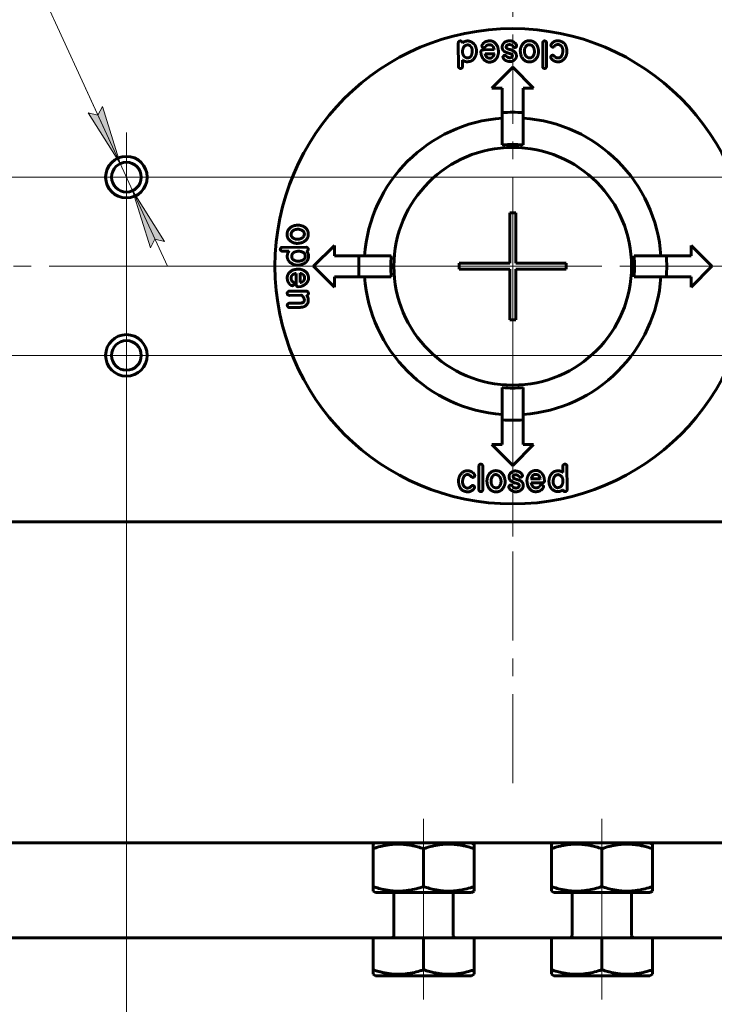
# Model space of a CAD drawing. Header units: millimetres. Extents: x 0 to 841, y 0 to 594.
# Tile 4 of 26: x 180 to 238, y 69 to 151. Entities that reach past the tile are written whole.
import ezdxf

# ---------------------------------------------------------------- set-up
doc = ezdxf.new("R2010")
doc.units = ezdxf.units.MM
for name, pattern in [('K5LT_AXLED', [12, 7.5, -1.5, 1.5, -1.5]), ('K5LT_BASIC', [0]), ('K5LT_THIN', [0])]:
    doc.linetypes.add(name, pattern=pattern)
doc.layers.add('Системный слой', color=7, linetype='Continuous')
doc.layers.add('Системный слой (1)', color=7, linetype='Continuous', true_color=0x6c6c6c)
doc.styles.add('KDIMTEXTSTYLE', font='txt', dxfattribs={"width": 0.96, "oblique": 15, "height": 5})
doc.styles.add('KTEXTSTYLE', font='txt', dxfattribs={"width": 0.96, "height": 5})
doc.dimstyles.new('KDIMSTYLE (0.50)', dxfattribs={"dimtxt": 5, "dimasz": 1, "dimexe": 2, "dimexo": 0, "dimgap": 1, "dimtad": 1, "dimlfac": 2, "dimtxsty": 'KDIMTEXTSTYLE', "dimsah": 1, "dimcen": 0, "dimdle": 1, "dimadec": 0, "dimazin": 0, "dimtfac": 0.667, "dimtmove": 0, "dimatfit": 3, "dimfxl": 1, "dimtvp": 1, "dimtolj": 1, "dimtzin": 0, "dimarcsym": 0})

# ---------------------------------------------------------------- blocks, each defined once
blk = doc.blocks.new('U41')
at = {"layer": 'Системный слой (1)', "color": 150, "linetype": 'K5LT_BASIC', "lineweight": 60, "true_color": 0x0080ff}
for p, q in [((224.902, 70.946), (228.94, 70.946)), ((228.94, 70.946), (232.977, 70.946))]:
    blk.add_line(p, q, dxfattribs=at)
blk = doc.blocks.new('U42')
at = {"layer": 'Системный слой (1)', "color": 150, "linetype": 'K5LT_BASIC', "lineweight": 60, "true_color": 0x0080ff}
for p, q in [((209.902, 77.946), (213.94, 77.946)), ((213.94, 77.946), (217.977, 77.946))]:
    blk.add_line(p, q, dxfattribs=at)
blk = doc.blocks.new('U43')
at = {"layer": 'Системный слой (1)', "color": 150, "linetype": 'K5LT_BASIC', "lineweight": 60, "true_color": 0x0080ff}
for p, q in [((224.902, 77.946), (228.94, 77.946)), ((228.94, 77.946), (232.977, 77.946))]:
    blk.add_line(p, q, dxfattribs=at)
blk = doc.blocks.new('U44')
at = {"layer": 'Системный слой (1)', "color": 150, "linetype": 'K5LT_BASIC', "lineweight": 60, "true_color": 0x0080ff}
for p, q in [((209.902, 70.946), (213.94, 70.946)), ((213.94, 70.946), (217.977, 70.946))]:
    blk.add_line(p, q, dxfattribs=at)
blk = doc.blocks.new('U47')
at = {"layer": 'Системный слой (1)', "color": 150, "linetype": 'K5LT_BASIC', "lineweight": 60, "true_color": 0x0080ff}
for p, q in [((209.69, 74.146), (105.99, 74.146)), ((224.69, 74.146), (218.19, 74.146)), ((336.89, 74.146), (233.19, 74.146))]:
    blk.add_line(p, q, dxfattribs=at)
blk = doc.blocks.new('U56')
at = {"layer": 'Системный слой (1)', "color": 30, "linetype": 'K5LT_AXLED', "lineweight": 18, "true_color": 0xff8000}
for q in [(188.94, 140.146), (185.19, 123.146), (192.69, 123.146), (188.94, 119.396)]:
    blk.add_line((188.94, 123.146), q, dxfattribs=at)
blk = doc.blocks.new('U57')
at = {"layer": 'Системный слой (1)', "color": 30, "linetype": 'K5LT_AXLED', "lineweight": 18, "true_color": 0xff8000}
for q in [(188.94, 141.896), (185.19, 138.146), (230.94, 138.146), (188.94, 134.396)]:
    blk.add_line((188.94, 138.146), q, dxfattribs=at)
blk = doc.blocks.new('U58')
at = {"layer": 'Системный слой (1)', "color": 30, "linetype": 'K5LT_AXLED', "lineweight": 18, "true_color": 0xff8000}
for q in [(221.44, 167.646), (182.69, 130.646), (260.19, 130.646), (221.44, 87.146)]:
    blk.add_line((221.44, 130.646), q, dxfattribs=at)
blk = doc.blocks.new('U59')
at = {"layer": 'Системный слой (1)', "color": 30, "linetype": 'K5LT_AXLED', "lineweight": 18, "true_color": 0xff8000}
for q in [(253.94, 126.896), (211.94, 123.146), (257.69, 123.146), (253.94, 119.396)]:
    blk.add_line((253.94, 123.146), q, dxfattribs=at)
blk = doc.blocks.new('D7')
at = {"layer": 'Системный слой (1)'}
for points in [[(188.418, 139.281), (186.927, 144.099), (186.538, 143.37), (185.731, 143.549)], [(192.148, 132.742), (189.462, 137.01), (190.952, 132.192), (191.341, 132.921)]]:
    blk.add_hatch(color=7, dxfattribs=at).paths.add_polyline_path(points)
at = {"layer": 'Системный слой (1)', "color": 7, "linetype": 'K5LT_THIN', "lineweight": 18}
for p, q in [((162.323, 196.05), (131.765, 196.05)), ((188.418, 139.281), (162.323, 196.05)), ((188.418, 139.281), (185.494, 145.642)), ((186.538, 143.37), (185.731, 143.549)), ((185.731, 143.549), (188.418, 139.281)), ((186.927, 144.099), (186.538, 143.37)), ((188.418, 139.281), (186.927, 144.099)), ((189.462, 137.01), (188.418, 139.281)), ((189.462, 137.01), (190.952, 132.192)), ((192.148, 132.742), (189.462, 137.01)), ((189.462, 137.01), (192.385, 130.65)), ((190.952, 132.192), (191.341, 132.921)), ((191.341, 132.921), (192.148, 132.742))]:
    blk.add_line(p, q, dxfattribs=at)
blk.add_wipeout([(133.765, 197.05), (133.765, 204.432), (159.261, 204.432), (159.261, 197.05)]).dxf.layer = 'Системный слой (1)'
at = {"layer": 'Системный слой (1)', "color": 7, "char_height": 5, "attachment_point": 1, "style": 'KTEXTSTYLE'}
for s, insert in [('\\fArial|b0|c204|p34;\\H5.0;\\W1.000;\\Q15;\\fGOST Type AU|b0|i0|c204|p34;\\Q15;\\W0.960;4 отв. ', (133.765, 203.637)), ('\\fArial|b0|c204|p34;\\H5.0;\\W1.000;\\Q15;\\fGOST Type AU|b0|i0|c204|p34;\\Q15;\\W0.960;M', (151.756, 203.637)), ('\\fArial|b0|c204|p34;\\H5.0;\\W1.000;\\Q15;\\fGOST Type AU|b0|i0|c204|p34;\\Q15;\\W0.960;5', (155.725, 203.637))]:
    blk.add_mtext(s, dxfattribs=dict(at, insert=insert))
blk = doc.blocks.new('KDIMARROW_01')
at = {"layer": 'Системный слой'}
blk.add_hatch(color=0, dxfattribs=at).paths.add_polyline_path([(-5, -0.658), (0, 0), (-5, 0.658), (-4.5, 0)])
at = {"layer": 'Системный слой', "color": 0, "linetype": 'K5LT_THIN', "lineweight": 18}
for p, q in [((-4.5, 0), (-5, 0.658)), ((-5, 0.658), (0, 0)), ((0, 0), (-5, -0.658)), ((-5, -0.658), (-4.5, 0))]:
    blk.add_line(p, q, dxfattribs=at)
at = {"layer": 'Системный слой (1)', "color": 0, "linetype": 'K5LT_THIN', "lineweight": 18}
blk.add_line((644.225, 310.581), (643.725, 310.581), dxfattribs=at)
blk = doc.blocks.new('D8')
at = {"layer": 'Системный слой (1)', "color": 7, "linetype": 'K5LT_THIN', "lineweight": 18}
for p, q in [((253.94, 138.146), (71.412, 138.146)), ((73.412, 138.146), (74.071, 133.146)), ((73.412, 138.146), (73.412, 123.146)), ((74.071, 133.146), (73.412, 133.646)), ((73.412, 127.646), (74.071, 128.146)), ((74.071, 128.146), (73.412, 123.146)), ((253.94, 123.146), (71.412, 123.146))]:
    blk.add_line(p, q, dxfattribs=at)
blk.add_wipeout([(72.412, 126.693), (65.031, 126.693), (65.031, 134.282), (72.412, 134.282)]).dxf.layer = 'Системный слой (1)'
at = {"layer": 'Системный слой (1)'}
for points in [[(74.071, 133.146), (73.412, 138.146), (72.754, 133.146), (73.412, 133.646)], [(73.412, 123.146), (74.071, 128.146), (73.412, 127.646), (72.754, 128.146)]]:
    blk.add_hatch(color=7, dxfattribs=at).paths.add_polyline_path(points)
at = {"layer": 'Системный слой (1)', "color": 7, "linetype": 'K5LT_THIN', "lineweight": 18}
for p, q in [((72.754, 133.146), (73.412, 138.146)), ((73.412, 133.646), (72.754, 133.146)), ((73.412, 123.146), (72.754, 128.146)), ((72.754, 128.146), (73.412, 127.646))]:
    blk.add_line(p, q, dxfattribs=at)
at = {"layer": 'Системный слой (1)', "color": 7, "insert": (65.825, 126.693), "char_height": 5, "attachment_point": 1, "rotation": 90, "style": 'KTEXTSTYLE'}
blk.add_mtext('\\fArial|b0|c204|p34;\\H5.0;\\W1.000;\\Q15;\\fGOST Type AU|b0|i0|c204|p34;\\Q15;\\W0.960;30', dxfattribs=at)
blk = doc.blocks.new('D9')
at = {"layer": 'Системный слой (1)'}
for points in [[(193.94, 48.301), (193.44, 48.96), (193.94, 49.618), (188.94, 48.96)], [(253.94, 48.96), (248.94, 49.618), (249.44, 48.96), (248.94, 48.301)]]:
    blk.add_hatch(color=7, dxfattribs=at).paths.add_polyline_path(points)
at = {"layer": 'Системный слой (1)', "color": 7, "linetype": 'K5LT_THIN', "lineweight": 18}
for p, q in [((188.94, 123.146), (188.94, 46.96)), ((253.94, 123.146), (253.94, 46.96)), ((188.94, 48.96), (193.94, 49.618)), ((193.94, 48.301), (188.94, 48.96)), ((188.94, 48.96), (253.94, 48.96)), ((193.94, 49.618), (193.44, 48.96)), ((193.44, 48.96), (193.94, 48.301)), ((249.44, 48.96), (248.94, 49.618)), ((248.94, 49.618), (253.94, 48.96)), ((253.94, 48.96), (248.94, 48.301)), ((248.94, 48.301), (249.44, 48.96))]:
    blk.add_line(p, q, dxfattribs=at)
blk.add_wipeout([(216.429, 49.96), (216.429, 57.342), (226.05, 57.342), (226.05, 49.96)]).dxf.layer = 'Системный слой (1)'
at = {"layer": 'Системный слой (1)', "color": 7, "insert": (216.429, 56.547), "char_height": 5, "attachment_point": 1, "style": 'KTEXTSTYLE'}
blk.add_mtext('\\fArial|b0|c204|p34;\\H5.0;\\W1.000;\\Q15;\\fGOST Type AU|b0|i0|c204|p34;\\Q15;\\W0.960;130', dxfattribs=at)
blk = doc.blocks.new('U61')
at = {"layer": 'Системный слой (1)', "color": 30, "linetype": 'K5LT_AXLED', "lineweight": 18, "true_color": 0xff8000}
for q in [(221.44, 142.646), (209.44, 130.646), (233.44, 130.646), (221.44, 118.646)]:
    blk.add_line((221.44, 130.646), q, dxfattribs=at)

msp = doc.modelspace()

# ---------------------------------------------------------------- linework, layer by layer
at = {"layer": 'Системный слой (1)', "color": 30, "linetype": 'K5LT_AXLED', "lineweight": 18, "true_color": 0xff8000}
for p, q in [((221.4397, 150.1456), (221.4397, 107.8956)), ((253.9397, 138.1456), (188.9397, 138.1456)), ((86.4397, 130.6456), (356.4397, 130.6456)), ((188.9397, 123.1456), (253.9397, 123.1456)), ((213.9397, 84.1456), (213.9397, 79.6433)), ((228.9397, 84.1456), (228.9397, 79.6433)), ((213.9397, 80.4479), (213.9397, 72.1456)), ((228.9397, 80.4479), (228.9397, 72.1456)), ((213.9397, 73.4479), (213.9397, 68.9456)), ((228.9397, 73.4479), (228.9397, 68.9456))]:
    msp.add_line(p, q, dxfattribs=at)
at = {"layer": 'Системный слой (1)', "color": 150, "linetype": 'K5LT_BASIC', "lineweight": 60, "true_color": 0x0080ff}
for p, q in [((216.8792, 147.4405), (216.8604, 149.4101)), ((218.8489, 149.1748), (218.8489, 149.1918)), ((222.797, 149.289), (222.8874, 149.289)), ((223.9599, 147.4592), (223.9599, 149.4545)), ((224.2839, 149.4374), (224.2839, 147.4865)), ((225.1698, 149.6216), (225.2601, 149.6216)), ((225.3147, 149.3061), (225.2243, 149.3061)), ((217.2202, 148.6461), (217.2202, 148.7894)), ((218.0388, 148.7979), (218.0388, 148.7451)), ((218.3901, 148.7621), (218.3901, 148.7348)), ((218.7858, 148.4722), (218.7585, 148.6888)), ((219.028, 149.0401), (218.9836, 149.0401)), ((219.0382, 148.8678), (219.8823, 148.8781)), ((219.1098, 148.5097), (219.1184, 148.5268)), ((219.8823, 148.5268), (219.8738, 148.4824)), ((219.8823, 148.8781), (219.8823, 148.8866)), ((220.7471, 148.3921), (220.7744, 148.3921)), ((220.8921, 149.1117), (220.8921, 149.0657)), ((221.4122, 148.3204), (221.4122, 148.3375)), ((221.6373, 149.0571), (221.593, 149.0571)), ((221.7465, 148.3733), (221.7465, 148.2744)), ((222.0876, 148.7502), (222.0774, 148.7945)), ((224.8287, 149.0912), (224.7929, 149.0912)), ((217.2202, 147.9896), (217.2117, 147.9708)), ((217.2117, 147.9708), (217.2117, 147.4405)), ((219.4782, 147.8259), (219.4236, 147.8259)), ((219.5498, 148.1584), (219.4782, 148.1584)), ((220.621, 148.2386), (220.621, 148.2931)), ((224.6394, 148.2283), (224.6394, 148.2556)), ((225.2874, 147.8498), (225.1885, 147.8498)), ((225.2243, 148.1738), (225.2789, 148.1738)), ((219.6897, 145.6456), (221.4397, 147.3956)), ((221.4397, 147.3956), (223.1897, 145.6456)), ((220.5647, 145.6456), (219.6897, 145.6456)), ((220.5647, 143.5731), (220.5647, 145.6456)), ((222.3147, 145.6456), (222.3147, 143.5731)), ((223.1897, 145.6456), (222.3147, 145.6456)), ((220.5647, 140.8582), (220.5647, 143.5731)), ((222.3147, 143.5731), (222.3147, 140.8582)), ((221.1897, 135.1456), (221.1897, 130.8956)), ((221.6897, 135.1456), (221.1897, 135.1456)), ((221.6897, 130.8956), (221.6897, 135.1456)), ((202.7962, 133.2928), (202.7962, 133.3832)), ((203.3351, 132.5834), (203.2907, 132.5732)), ((201.8873, 132.0683), (201.8873, 132.0768)), ((202.0407, 132.2388), (204.0991, 132.2473)), ((202.4909, 131.9063), (202.1482, 131.9063)), ((202.5353, 131.9148), (202.4909, 131.9063)), ((203.4135, 131.9148), (203.4851, 131.9148)), ((204.0991, 131.925), (204.0991, 131.9148)), ((204.2338, 132.1399), (204.2338, 132.0683)), ((204.6897, 130.6456), (206.4397, 132.3956)), ((206.4397, 132.3956), (206.4397, 131.5206)), ((236.4397, 131.5206), (236.4397, 132.3956)), ((236.4397, 132.3956), (238.1897, 130.6456)), ((202.4722, 131.4475), (202.4722, 131.4748)), ((202.8473, 131.4833), (202.8473, 131.5192)), ((206.4397, 131.5206), (208.5121, 131.5206)), ((208.5121, 131.5206), (211.2271, 131.5206)), ((231.6522, 131.5206), (234.3672, 131.5206)), ((234.3672, 131.5206), (236.4397, 131.5206)), ((203.4067, 130.7466), (203.272, 130.7466)), ((203.5516, 130.7654), (203.4067, 130.7466)), ((206.4397, 128.8956), (204.6897, 130.6456)), ((221.1897, 130.8956), (216.9397, 130.8956)), ((216.9397, 130.8956), (216.9397, 130.3956)), ((216.9397, 130.3956), (221.1897, 130.3956)), ((221.1897, 130.3956), (221.1897, 126.1456)), ((225.9397, 130.8956), (221.6897, 130.8956)), ((221.6897, 130.3956), (225.9397, 130.3956)), ((221.6897, 126.1456), (221.6897, 130.3956)), ((225.9397, 130.3956), (225.9397, 130.8956)), ((238.1897, 130.6456), (236.4397, 128.8956)), ((203.2072, 130.0474), (203.1986, 130.0474)), ((203.2174, 129.2032), (203.2072, 130.0474)), ((203.5585, 130.0474), (203.6028, 130.0388)), ((203.5755, 129.2749), (203.5585, 129.2834)), ((203.9268, 129.7148), (203.9268, 129.6432)), ((204.2594, 129.6432), (204.2594, 129.5886)), ((208.5121, 129.7706), (206.4397, 129.7706)), ((206.4397, 129.7706), (206.4397, 128.8956)), ((211.2271, 129.7706), (208.5121, 129.7706)), ((234.3672, 129.7706), (231.6522, 129.7706)), ((236.4397, 129.7706), (234.3672, 129.7706)), ((236.4397, 128.8956), (236.4397, 129.7706)), ((202.624, 128.5483), (204.0905, 128.5483)), ((202.9104, 129.0139), (202.8934, 129.0139)), ((203.0452, 129.193), (203.0452, 129.1487)), ((203.613, 128.9509), (203.3965, 128.9236)), ((202.4722, 128.3692), (202.4722, 128.3778)), ((203.6045, 128.2072), (202.6598, 128.1987)), ((204.1263, 128.2072), (204.1161, 128.2072)), ((204.1161, 128.2072), (204.1161, 128.1885)), ((204.2423, 127.8559), (204.2423, 127.757)), ((204.2508, 128.4136), (204.2508, 128.3505)), ((202.6512, 127.5421), (202.849, 127.5421)), ((203.5414, 127.1908), (202.6512, 127.1823)), ((221.1897, 126.1456), (221.6897, 126.1456)), ((220.5647, 117.718), (220.5647, 120.433)), ((222.3147, 120.433), (222.3147, 117.718)), ((220.5647, 115.6456), (220.5647, 117.718)), ((222.3147, 117.718), (222.3147, 115.6456)), ((221.4397, 113.8956), (219.6897, 115.6456)), ((219.6897, 115.6456), (220.5647, 115.6456)), ((223.1897, 115.6456), (221.4397, 113.8956)), ((222.3147, 115.6456), (223.1897, 115.6456)), ((218.5954, 111.8537), (218.5954, 113.8046)), ((218.9195, 113.8319), (218.9195, 111.8367)), ((225.6676, 113.3203), (225.6676, 113.8507)), ((226.0002, 113.8507), (226.0189, 111.881)), ((217.5919, 113.4414), (217.6908, 113.4414)), ((217.655, 113.1174), (217.6004, 113.1174)), ((218.2399, 113.0628), (218.2399, 113.0355)), ((221.1329, 112.9179), (221.1329, 113.0168)), ((221.4671, 112.9707), (221.4671, 112.9537)), ((222.1322, 112.8991), (222.1049, 112.8991)), ((222.2584, 113.0526), (222.2584, 112.998)), ((222.997, 112.7644), (223.0055, 112.8087)), ((223.3295, 113.1327), (223.4011, 113.1327)), ((223.4011, 113.4653), (223.4557, 113.4653)), ((223.7695, 112.7814), (223.761, 112.7644)), ((224.0935, 112.8189), (224.1208, 112.6024)), ((225.6591, 113.3016), (225.6676, 113.3203)), ((217.5646, 111.985), (217.655, 111.985)), ((218.0506, 112.1999), (218.0864, 112.1999)), ((220.0823, 112.0021), (219.9919, 112.0021)), ((220.7917, 112.541), (220.8019, 112.4967)), ((221.242, 112.234), (221.2863, 112.234)), ((221.9872, 112.1795), (221.9872, 112.2255)), ((223.8411, 112.4233), (222.997, 112.4131)), ((222.997, 112.4131), (222.997, 112.4046)), ((223.8514, 112.2511), (223.8957, 112.2511)), ((224.0304, 112.1164), (224.0304, 112.0993)), ((224.4892, 112.529), (224.4892, 112.5563)), ((224.8405, 112.4932), (224.8405, 112.5461)), ((225.6591, 112.645), (225.6591, 112.5018)), ((217.7095, 111.6696), (217.6192, 111.6696)), ((336.8897, 109.1456), (105.9897, 109.1456)), ((336.8897, 82.1456), (105.9897, 82.1456)), ((209.9022, 82.1456), (209.6897, 82.0229)), ((209.6897, 81.6433), (209.6897, 82.0229)), ((217.9772, 82.1456), (218.1897, 82.0229)), ((218.1897, 82.0229), (218.1897, 81.6433)), ((224.9022, 82.1456), (224.6897, 82.0229)), ((224.6897, 81.6433), (224.6897, 82.0229)), ((232.9772, 82.1456), (233.1897, 82.0229)), ((233.1897, 82.0229), (233.1897, 81.6433)), ((209.6897, 81.6433), (209.6897, 78.4479)), ((213.9397, 81.6433), (213.9397, 78.4479)), ((218.1897, 81.6433), (218.1897, 78.4479)), ((224.6897, 81.6433), (224.6897, 78.4479)), ((228.9397, 81.6433), (228.9397, 78.4479)), ((233.1897, 81.6433), (233.1897, 78.4479)), ((209.6897, 78.0683), (209.6897, 78.4479)), ((209.6897, 78.0683), (209.9022, 77.9456)), ((211.4397, 74.3456), (211.4397, 77.9456)), ((216.4397, 74.3456), (216.4397, 77.9456)), ((218.1897, 78.0683), (217.9772, 77.9456)), ((218.1897, 78.4479), (218.1897, 78.0683)), ((224.6897, 78.0683), (224.6897, 78.4479)), ((224.6897, 78.0683), (224.9022, 77.9456)), ((226.4397, 74.3456), (226.4397, 77.9456)), ((231.4397, 74.3456), (231.4397, 77.9456)), ((233.1897, 78.0683), (232.9772, 77.9456)), ((233.1897, 78.4479), (233.1897, 78.0683)), ((209.6897, 74.1456), (209.6897, 71.4479)), ((213.9397, 74.1456), (209.6897, 74.1456)), ((218.1897, 74.1456), (213.9397, 74.1456)), ((213.9397, 74.1456), (213.9397, 71.4479)), ((218.1897, 74.1456), (218.1897, 71.4479)), ((228.9397, 74.1456), (224.6897, 74.1456)), ((224.6897, 74.1456), (224.6897, 71.4479)), ((228.9397, 74.1456), (228.9397, 71.4479)), ((233.1897, 74.1456), (228.9397, 74.1456)), ((233.1897, 74.1456), (233.1897, 71.4479)), ((209.6897, 71.0683), (209.6897, 71.4479)), ((218.1897, 71.4479), (218.1897, 71.0683)), ((224.6897, 71.0683), (224.6897, 71.4479)), ((233.1897, 71.4479), (233.1897, 71.0683)), ((209.6897, 71.0683), (209.9022, 70.9456)), ((218.1897, 71.0683), (217.9772, 70.9456)), ((224.6897, 71.0683), (224.9022, 70.9456)), ((233.1897, 71.0683), (232.9772, 70.9456))]:
    msp.add_line(p, q, dxfattribs=at)
for centre, radius in [((221.4397, 130.6456), 20), ((221.4397, 130.6456), 10), ((188.9397, 138.1456), 1.75), ((188.9397, 138.1456), 1.25), ((188.9397, 123.1456), 1.75), ((188.9397, 123.1456), 1.25)]:
    msp.add_circle(centre, radius, dxfattribs=at)
for centre, radius, start, end in [((221.4397, 130.6456), 12.9571, 86.12784, 93.87216), ((221.4397, 130.6456), 12.5, 94.013987, 175.986013), ((221.4397, 130.6456), 12.5, 4.013987, 85.986013), ((221.4397, 130.6456), 10.25, 85.102937, 94.897063), ((221.4397, 130.6456), 12.9571, 176.12784, 183.87216), ((221.4397, 130.6456), 10.25, 175.102937, 184.897063), ((221.4397, 130.6456), 10.25, 355.102937, 4.897063), ((221.4397, 130.6456), 12.9571, 356.12784, 3.87216), ((221.4397, 130.6456), 12.5, 184.013987, 265.986013), ((221.4397, 130.6456), 12.5, 274.013987, 355.986013), ((221.4397, 130.6456), 10.25, 265.102937, 274.897063), ((221.4397, 130.6456), 12.9571, 266.12784, 273.87216), ((211.2397, 74.3456), 0.2, 270, 0), ((216.6397, 74.3456), 0.2, 180, 270), ((226.2397, 74.3456), 0.2, 270, 0), ((231.6397, 74.3456), 0.2, 180, 270)]:
    msp.add_arc(centre, radius, start, end, dxfattribs=at)
for points in [[(217.0309, 149.5994), (216.8604, 149.5994), (216.8604, 149.4101)], [(217.0412, 149.608), (217.0309, 149.608), (217.0309, 149.5994)], [(217.2202, 149.4545), (217.1418, 149.608), (217.0412, 149.608)], [(217.6346, 149.608), (217.3959, 149.5892), (217.2202, 149.4545)], [(217.679, 149.2754), (217.285, 149.2754), (217.2202, 148.7894)], [(218.0831, 149.4459), (217.8648, 149.608), (217.6346, 149.608)], [(217.8324, 149.2123), (217.7352, 149.2754), (217.679, 149.2754)], [(218.0388, 148.7979), (218.0388, 149.0401), (217.8324, 149.2123)], [(218.3901, 148.7621), (218.3901, 149.1748), (218.0831, 149.4459)], [(219.0467, 149.4715), (218.8489, 149.3146), (218.8489, 149.1918)], [(218.8489, 149.1748), (218.8711, 149.0622), (218.9836, 149.0401)], [(219.5327, 149.6148), (219.219, 149.6148), (219.0467, 149.4715)], [(219.1542, 149.1202), (219.2684, 149.2908), (219.4867, 149.2908)], [(219.4867, 149.2908), (219.7851, 149.2908), (219.8823, 148.8866)], [(220.1705, 149.1288), (219.9199, 149.6148), (219.5327, 149.6148)], [(220.8188, 149.5346), (220.5493, 149.3436), (220.5493, 149.0844)], [(221.1974, 149.6233), (221.0388, 149.6233), (220.8188, 149.5346)], [(220.8921, 149.1117), (220.8921, 149.2686), (221.1701, 149.3095)], [(221.1701, 149.3095), (221.3457, 149.2754), (221.4224, 149.2106)], [(221.6731, 149.3982), (221.4327, 149.6233), (221.1974, 149.6233)], [(221.4224, 149.2106), (221.5265, 149.0571), (221.593, 149.0571)], [(221.6373, 149.0571), (221.7379, 149.0571), (221.772, 149.2106)], [(221.772, 149.2106), (221.772, 149.2754), (221.6731, 149.3982)], [(222.3844, 149.4698), (222.0774, 149.1458), (222.0774, 148.7945)], [(222.8431, 149.6301), (222.5856, 149.6301), (222.3844, 149.4698)], [(222.797, 149.289), (222.5788, 149.289), (222.4475, 148.948)], [(223.4724, 149.2618), (223.2166, 149.6301), (222.8431, 149.6301)], [(223.2643, 148.6956), (223.2643, 149.1987), (222.8874, 149.289)], [(223.6071, 148.6956), (223.6071, 149.0179), (223.4724, 149.2618)], [(224.1133, 149.608), (223.9991, 149.608), (223.9599, 149.4545)], [(224.2839, 149.4374), (224.2839, 149.579), (224.1133, 149.608)], [(224.8372, 149.4954), (224.6497, 149.3385), (224.6497, 149.2447)], [(224.6497, 149.2447), (224.6855, 149.0912), (224.7929, 149.0912)], [(224.8287, 149.0912), (224.8662, 149.0912), (224.9191, 149.1356)], [(225.1698, 149.6216), (225.0299, 149.6216), (224.8372, 149.4954)], [(224.9191, 149.1356), (225.0674, 149.3061), (225.2243, 149.3061)], [(225.6114, 149.5312), (225.3744, 149.6216), (225.2601, 149.6216)], [(225.3147, 149.3061), (225.6643, 149.1731), (225.6643, 148.7502)], [(225.9968, 148.6956), (225.9968, 149.2976), (225.6114, 149.5312)], [(217.2202, 148.6461), (217.2202, 148.4159), (217.418, 148.259)], [(217.6073, 148.1772), (217.9637, 148.1772), (218.0303, 148.6461)], [(218.0303, 148.6461), (218.0388, 148.6461), (218.0388, 148.7451)], [(218.0661, 147.9896), (218.3901, 148.2949), (218.3901, 148.7348)], [(219.0382, 148.8678), (218.7585, 148.8678), (218.7585, 148.6888)], [(218.7858, 148.4722), (218.854, 148.2079), (219.0467, 148.0049)], [(219.028, 149.0401), (219.074, 149.0401), (219.1542, 149.1202)], [(219.1098, 148.5097), (219.2275, 148.1584), (219.4782, 148.1584)], [(219.8551, 148.5353), (219.6521, 148.5353), (219.1184, 148.5268)], [(219.5498, 148.1584), (219.7476, 148.1584), (219.8738, 148.4824)], [(219.8823, 148.5268), (219.8653, 148.5353), (219.8551, 148.5353)], [(219.9011, 147.9521), (220.2422, 148.242), (220.2422, 148.7161)], [(220.2422, 148.7161), (220.2251, 148.9036), (220.1705, 149.1288)], [(220.5493, 149.0844), (220.5493, 148.9548), (220.6312, 148.832)], [(220.7471, 148.3921), (220.6755, 148.3921), (220.621, 148.2931)], [(220.6312, 148.832), (220.713, 148.6768), (221.153, 148.5626)], [(221.0081, 148.2386), (220.8512, 148.3921), (220.7744, 148.3921)], [(221.2877, 148.8678), (220.8921, 148.9378), (220.8921, 149.0657)], [(221.153, 148.5626), (221.4122, 148.5029), (221.4122, 148.3375)], [(221.4122, 148.3204), (221.3645, 148.1942), (221.1974, 148.1942)], [(221.7465, 148.3733), (221.7465, 148.699), (221.2877, 148.8678)], [(222.0876, 148.7502), (222.0774, 148.7502), (222.0774, 148.7416)], [(222.0774, 148.7416), (222.0774, 148.728), (222.1047, 148.5251)], [(222.1047, 148.5251), (222.2923, 147.8412), (222.8601, 147.8412)], [(222.4475, 148.948), (222.4287, 148.8184), (222.4202, 148.7945)], [(222.4202, 148.7945), (222.4202, 148.3801), (222.7084, 148.2096)], [(222.8687, 148.1738), (223.1245, 148.1738), (223.2387, 148.5251)], [(223.1927, 147.9231), (223.6071, 148.1976), (223.6071, 148.6956)], [(223.2387, 148.5251), (223.2643, 148.595), (223.2643, 148.6956)], [(224.8014, 148.4074), (224.6394, 148.3869), (224.6394, 148.2556)], [(225.0623, 148.2096), (224.8645, 148.4074), (224.8014, 148.4074)], [(225.6558, 148.6768), (225.5705, 148.1738), (225.2789, 148.1738)], [(225.62, 147.9589), (225.9968, 148.2454), (225.9968, 148.6956)], [(225.6643, 148.7502), (225.6558, 148.7144), (225.6558, 148.6768)], [(217.2202, 147.9896), (217.3754, 147.8787), (217.5613, 147.8549)], [(217.418, 148.259), (217.488, 148.2045), (217.6073, 148.1772)], [(217.5613, 147.8549), (217.8853, 147.8549), (218.0661, 147.9896)], [(219.0467, 148.0049), (219.2872, 147.8259), (219.4236, 147.8259)], [(219.4782, 147.8259), (219.7067, 147.8259), (219.9011, 147.9521)], [(220.621, 148.2386), (220.6926, 147.9384), (221.1888, 147.8702)], [(221.1974, 148.1942), (221.107, 148.1942), (221.0081, 148.2386)], [(221.1888, 147.8702), (221.2877, 147.8668), (221.3406, 147.8787)], [(221.3406, 147.8787), (221.477, 147.9231), (221.5572, 147.9879)], [(221.5572, 147.9879), (221.7072, 148.0953), (221.7465, 148.2744)], [(222.7084, 148.2096), (222.797, 148.1738), (222.8687, 148.1738)], [(222.8601, 147.8412), (223.0273, 147.8412), (223.1927, 147.9231)], [(224.1304, 147.2887), (224.2839, 147.3126), (224.2839, 147.4865)], [(224.6394, 148.2283), (224.6394, 148.1294), (224.856, 147.9674)], [(224.856, 147.9674), (224.9992, 147.8736), (225.1885, 147.8498)], [(225.2243, 148.1738), (225.1663, 148.1738), (225.0623, 148.2096)], [(225.2874, 147.8498), (225.4443, 147.8498), (225.62, 147.9589)], [(216.8792, 147.4405), (216.8792, 147.3245), (217.0309, 147.2887)], [(217.0309, 147.2887), (217.2117, 147.3143), (217.2117, 147.4405)], [(223.9599, 147.4592), (223.9599, 147.3143), (224.1304, 147.2887)], [(202.8235, 133.9681), (202.4551, 133.7123), (202.4551, 133.3389)], [(203.3896, 133.7601), (202.8866, 133.7601), (202.7962, 133.3832)], [(203.3896, 134.1028), (203.0673, 134.1028), (202.8235, 133.9681)], [(204.1622, 133.6884), (203.8876, 134.1028), (203.3896, 134.1028)], [(203.5602, 133.7345), (203.4902, 133.7601), (203.3896, 133.7601)], [(203.9115, 133.3644), (203.9115, 133.6202), (203.5602, 133.7345)], [(204.244, 133.3559), (204.244, 133.523), (204.1622, 133.6884)], [(202.4551, 133.3389), (202.4551, 133.0813), (202.6154, 132.8801)], [(202.6154, 132.8801), (202.9394, 132.5732), (203.2907, 132.5732)], [(202.7962, 133.2928), (202.7962, 133.0745), (203.1373, 132.9432)], [(203.1373, 132.9432), (203.2669, 132.9245), (203.2907, 132.9159)], [(203.2907, 132.9159), (203.7051, 132.9159), (203.8757, 133.2041)], [(203.3351, 132.5834), (203.3351, 132.5732), (203.3436, 132.5732)], [(203.3436, 132.5732), (203.3572, 132.5732), (203.5602, 132.6005)], [(203.5602, 132.6005), (204.244, 132.788), (204.244, 133.3559)], [(203.8757, 133.2041), (203.9115, 133.2928), (203.9115, 133.3644)], [(202.0407, 132.2388), (201.9248, 132.2388), (201.8873, 132.0768)], [(201.8873, 132.0683), (201.8873, 132.0461), (201.9145, 131.9881)], [(201.9145, 131.9881), (201.9674, 131.9063), (202.1482, 131.9063)], [(202.6069, 131.9063), (202.4722, 131.7289), (202.4722, 131.4748)], [(202.5353, 131.9148), (202.5353, 131.9063), (202.6069, 131.9063)], [(203.0622, 131.8346), (202.8473, 131.6846), (202.8473, 131.5192)], [(203.4135, 131.9148), (203.202, 131.8978), (203.0622, 131.8346)], [(203.9882, 131.4936), (203.9882, 131.8381), (203.4851, 131.9148)], [(204.2338, 132.1399), (204.1639, 132.2473), (204.0991, 132.2473)], [(204.0991, 131.925), (204.2082, 131.925), (204.2338, 132.0683)], [(204.2713, 131.4936), (204.2713, 131.7238), (204.0991, 131.9148)], [(202.4722, 131.4475), (202.4722, 131.2276), (202.67, 130.999)], [(202.67, 130.999), (203.0042, 130.7466), (203.272, 130.7466)], [(202.8473, 131.4833), (202.8473, 131.1611), (203.3146, 131.0707)], [(203.3146, 131.0707), (203.8296, 131.0707), (203.9712, 131.3589)], [(203.5516, 130.7654), (203.8245, 130.8319), (204.0001, 130.9445)], [(203.9712, 131.3589), (203.9882, 131.4646), (203.9882, 131.4936)], [(204.0001, 130.9445), (204.2713, 131.1969), (204.2713, 131.4936)], [(202.9565, 130.3356), (202.4705, 130.0849), (202.4705, 129.6978)], [(203.3692, 130.4072), (203.1816, 130.3901), (202.9565, 130.3356)], [(204.1332, 130.0661), (203.8432, 130.4072), (203.3692, 130.4072)], [(202.4705, 129.6978), (202.4705, 129.384), (202.6137, 129.2118)], [(202.7945, 129.6517), (202.7945, 129.9502), (203.1986, 130.0474)], [(202.965, 129.3192), (202.7945, 129.4335), (202.7945, 129.6517)], [(203.0452, 129.193), (203.0452, 129.2391), (202.965, 129.3192)], [(203.5585, 130.0474), (203.5499, 130.0303), (203.5499, 130.0201)], [(203.5499, 130.0201), (203.5499, 129.8172), (203.5585, 129.2834)], [(203.5755, 129.2749), (203.9268, 129.3925), (203.9268, 129.6432)], [(203.9268, 129.7148), (203.9268, 129.9126), (203.6028, 130.0388)], [(204.0803, 129.2118), (204.2594, 129.4522), (204.2594, 129.5886)], [(204.2594, 129.6432), (204.2594, 129.8717), (204.1332, 130.0661)], [(202.4807, 128.4409), (202.4722, 128.4221), (202.4722, 128.3778)], [(202.624, 128.5483), (202.5489, 128.5483), (202.4807, 128.4409)], [(202.6137, 129.2118), (202.7706, 129.0139), (202.8934, 129.0139)], [(202.9104, 129.0139), (203.023, 129.0361), (203.0452, 129.1487)], [(203.2174, 129.2032), (203.2174, 128.9236), (203.3965, 128.9236)], [(203.613, 128.9509), (203.8774, 129.0191), (204.0803, 129.2118)], [(204.2508, 128.4136), (204.1928, 128.5483), (204.0905, 128.5483)], [(202.4722, 128.3692), (202.4722, 128.214), (202.6598, 128.1987)], [(203.6045, 128.2072), (203.7034, 128.2072), (203.7478, 128.1527)], [(203.7478, 128.1527), (203.9098, 127.9651), (203.9098, 127.8116)], [(203.9098, 127.8116), (203.9098, 127.6581), (203.7836, 127.5865)], [(203.9916, 127.2983), (204.2423, 127.5149), (204.2423, 127.757)], [(204.2423, 127.8559), (204.2423, 128.006), (204.1161, 128.1885)], [(204.1263, 128.2072), (204.2508, 128.2669), (204.2508, 128.3505)], [(202.6512, 127.5421), (202.4722, 127.4978), (202.4722, 127.3716)], [(202.4722, 127.3716), (202.4961, 127.1823), (202.6512, 127.1823)], [(203.7836, 127.5865), (203.7836, 127.5421), (202.849, 127.5421)], [(203.5414, 127.1908), (203.7887, 127.1908), (203.9916, 127.2983)], [(218.7489, 114.0024), (218.5954, 113.9786), (218.5954, 113.8046)], [(218.9195, 113.8319), (218.9195, 113.9769), (218.7489, 114.0024)], [(225.8484, 114.0024), (225.6676, 113.9769), (225.6676, 113.8507)], [(226.0002, 113.8507), (226.0002, 113.9666), (225.8484, 114.0024)], [(217.2593, 113.3323), (216.8825, 113.0458), (216.8825, 112.5956)], [(217.2235, 112.6143), (217.3088, 113.1174), (217.6004, 113.1174)], [(217.5919, 113.4414), (217.435, 113.4414), (217.2593, 113.3323)], [(217.655, 113.1174), (217.713, 113.1174), (217.817, 113.0816)], [(218.0233, 113.3237), (217.8801, 113.4175), (217.6908, 113.4414)], [(217.817, 113.0816), (218.0148, 112.8838), (218.0779, 112.8838)], [(218.2399, 113.0628), (218.2399, 113.1617), (218.0233, 113.3237)], [(218.0779, 112.8838), (218.2399, 112.9042), (218.2399, 113.0355)], [(219.6866, 113.3681), (219.2722, 113.0935), (219.2722, 112.5956)], [(219.6406, 112.7661), (219.615, 112.6962), (219.615, 112.5956)], [(220.0106, 113.1174), (219.7549, 113.1174), (219.6406, 112.7661)], [(220.0192, 113.4499), (219.8521, 113.4499), (219.6866, 113.3681)], [(220.171, 113.0816), (220.0823, 113.1174), (220.0106, 113.1174)], [(220.7746, 112.7661), (220.5871, 113.4499), (220.0192, 113.4499)], [(220.4591, 112.4967), (220.4591, 112.911), (220.171, 113.0816)], [(220.8019, 112.5495), (220.8019, 112.5632), (220.7746, 112.7661)], [(221.3222, 113.3033), (221.1721, 113.1958), (221.1329, 113.0168)], [(221.1329, 112.9179), (221.1329, 112.5921), (221.5916, 112.4233)], [(221.5387, 113.4124), (221.4023, 113.3681), (221.3222, 113.3033)], [(221.4671, 112.9707), (221.5149, 113.0969), (221.682, 113.0969)], [(221.7263, 112.7286), (221.4671, 112.7883), (221.4671, 112.9537)], [(221.6905, 113.4209), (221.5916, 113.4243), (221.5387, 113.4124)], [(221.682, 113.0969), (221.7724, 113.0969), (221.8713, 113.0526)], [(222.2584, 113.0526), (222.1867, 113.3527), (221.6905, 113.4209)], [(222.2481, 112.4591), (222.1663, 112.6143), (221.7263, 112.7286)], [(221.8713, 113.0526), (222.0282, 112.8991), (222.1049, 112.8991)], [(222.1322, 112.8991), (222.2038, 112.8991), (222.2584, 112.998)], [(222.9782, 113.3391), (222.6372, 113.0492), (222.6372, 112.5751)], [(223.4011, 113.4653), (223.1726, 113.4653), (222.9782, 113.3391)], [(222.997, 112.7644), (223.014, 112.7559), (223.0243, 112.7559)], [(223.3295, 113.1327), (223.1317, 113.1327), (223.0055, 112.8087)], [(223.0243, 112.7559), (223.2272, 112.7559), (223.761, 112.7644)], [(223.7695, 112.7814), (223.6518, 113.1327), (223.4011, 113.1327)], [(223.8326, 113.2862), (223.5921, 113.4653), (223.4557, 113.4653)], [(224.0935, 112.8189), (224.0253, 113.0833), (223.8326, 113.2862)], [(224.8132, 113.3016), (224.4892, 112.9963), (224.4892, 112.5563)], [(225.318, 113.4363), (224.994, 113.4363), (224.8132, 113.3016)], [(225.272, 113.114), (224.9156, 113.114), (224.8491, 112.645)], [(225.4613, 113.0321), (225.3914, 113.0867), (225.272, 113.114)], [(225.6591, 113.3016), (225.5039, 113.4124), (225.318, 113.4363)], [(225.6591, 112.645), (225.6591, 112.8752), (225.4613, 113.0321)], [(216.8825, 112.5956), (216.8825, 111.9936), (217.2679, 111.76)], [(217.215, 112.541), (217.2235, 112.5768), (217.2235, 112.6143)], [(217.5646, 111.985), (217.215, 112.1181), (217.215, 112.541)], [(217.9602, 112.1556), (217.8119, 111.985), (217.655, 111.985)], [(218.0506, 112.1999), (218.0131, 112.1999), (217.9602, 112.1556)], [(218.0421, 111.7958), (218.2297, 111.9527), (218.2297, 112.0464)], [(218.2297, 112.0464), (218.1939, 112.1999), (218.0864, 112.1999)], [(218.5954, 111.8537), (218.5954, 111.7122), (218.766, 111.6832)], [(219.2722, 112.5956), (219.2722, 112.2732), (219.407, 112.0294)], [(219.407, 112.0294), (219.6628, 111.661), (220.0362, 111.661)], [(219.615, 112.5956), (219.615, 112.0925), (219.9919, 112.0021)], [(220.0823, 112.0021), (220.3006, 112.0021), (220.4319, 112.3432)], [(220.4319, 112.3432), (220.4506, 112.4728), (220.4591, 112.4967)], [(220.495, 111.8213), (220.8019, 112.1454), (220.8019, 112.4967)], [(220.7917, 112.541), (220.8019, 112.541), (220.8019, 112.5495)], [(221.242, 112.234), (221.1414, 112.234), (221.1073, 112.0805)], [(221.1073, 112.0805), (221.1073, 112.0158), (221.2062, 111.893)], [(221.2062, 111.893), (221.4466, 111.6679), (221.682, 111.6679)], [(221.4569, 112.0805), (221.3528, 112.234), (221.2863, 112.234)], [(221.7093, 111.9816), (221.5336, 112.0158), (221.4569, 112.0805)], [(221.5916, 112.4233), (221.9872, 112.3534), (221.9872, 112.2255)], [(221.9872, 112.1795), (221.9872, 112.0226), (221.7093, 111.9816)], [(222.0606, 111.7565), (222.33, 111.9475), (222.33, 112.2068)], [(222.33, 112.2068), (222.33, 112.3363), (222.2481, 112.4591)], [(222.6372, 112.5751), (222.6542, 112.3875), (222.7088, 112.1624)], [(222.7088, 112.1624), (222.9595, 111.6764), (223.3466, 111.6764)], [(223.3926, 112.0004), (223.0942, 112.0004), (222.997, 112.4046)], [(223.7251, 112.1709), (223.6109, 112.0004), (223.3926, 112.0004)], [(223.8514, 112.2511), (223.8053, 112.2511), (223.7251, 112.1709)], [(223.8326, 111.8196), (224.0304, 111.9765), (224.0304, 112.0993)], [(223.8411, 112.4233), (224.1208, 112.4233), (224.1208, 112.6024)], [(224.0304, 112.1164), (224.0082, 112.2289), (223.8957, 112.2511)], [(224.4892, 112.529), (224.4892, 112.1164), (224.7962, 111.8452)], [(224.8491, 112.645), (224.8405, 112.645), (224.8405, 112.5461)], [(224.8405, 112.4932), (224.8405, 112.2511), (225.0469, 112.0788)], [(225.0469, 112.0788), (225.1441, 112.0158), (225.2004, 112.0158)], [(225.2004, 112.0158), (225.5943, 112.0158), (225.6591, 112.5018)], [(225.8484, 111.6917), (226.0189, 111.6917), (226.0189, 111.881)], [(217.2679, 111.76), (217.5049, 111.6696), (217.6192, 111.6696)], [(217.7095, 111.6696), (217.8494, 111.6696), (218.0421, 111.7958)], [(218.766, 111.6832), (218.8802, 111.6832), (218.9195, 111.8367)], [(220.0362, 111.661), (220.2937, 111.661), (220.495, 111.8213)], [(221.682, 111.6679), (221.8406, 111.6679), (222.0606, 111.7565)], [(223.3466, 111.6764), (223.6604, 111.6764), (223.8326, 111.8196)], [(224.7962, 111.8452), (225.0145, 111.6832), (225.2447, 111.6832)], [(225.2447, 111.6832), (225.4835, 111.702), (225.6591, 111.8367)], [(225.6591, 111.8367), (225.7375, 111.6832), (225.8382, 111.6832)], [(225.8382, 111.6832), (225.8484, 111.6832), (225.8484, 111.6917)]]:
    msp.add_open_spline(points, degree=2, dxfattribs=at)
for points in [[(213.9397, 81.6433), (213.7745, 81.6983), (213.5327, 81.772), (213.1726, 81.8633), (212.873, 81.9265), (212.5614, 81.9753), (212.2779, 82.0056), (212.0161, 82.0213), (211.762, 82.0245), (211.5202, 82.0167), (211.2501, 81.9966), (210.9496, 81.9592), (210.5156, 81.8807), (210.0959, 81.7734), (209.7894, 81.6766), (209.6897, 81.6433)], [(218.1897, 81.6433), (218.0245, 81.6983), (217.7827, 81.772), (217.4226, 81.8633), (217.123, 81.9265), (216.8114, 81.9753), (216.5279, 82.0056), (216.2661, 82.0213), (216.012, 82.0245), (215.7702, 82.0167), (215.5001, 81.9966), (215.1996, 81.9592), (214.7656, 81.8807), (214.3459, 81.7734), (214.0394, 81.6766), (213.9397, 81.6433)], [(228.9397, 81.6433), (228.7745, 81.6983), (228.5327, 81.772), (228.1726, 81.8633), (227.873, 81.9265), (227.5614, 81.9753), (227.2779, 82.0056), (227.0161, 82.0213), (226.762, 82.0245), (226.5202, 82.0167), (226.2501, 81.9966), (225.9496, 81.9592), (225.5156, 81.8807), (225.0959, 81.7734), (224.7894, 81.6766), (224.6897, 81.6433)], [(233.1897, 81.6433), (233.0245, 81.6983), (232.7827, 81.772), (232.4226, 81.8633), (232.123, 81.9265), (231.8114, 81.9753), (231.5279, 82.0056), (231.2661, 82.0213), (231.012, 82.0245), (230.7702, 82.0167), (230.5001, 81.9966), (230.1996, 81.9592), (229.7656, 81.8807), (229.3459, 81.7734), (229.0394, 81.6766), (228.9397, 81.6433)], [(209.6897, 78.4479), (209.8548, 78.3928), (210.0966, 78.3192), (210.4567, 78.2279), (210.7563, 78.1647), (211.0679, 78.1158), (211.3514, 78.0856), (211.6133, 78.0699), (211.8673, 78.0667), (212.1091, 78.0745), (212.3792, 78.0945), (212.6797, 78.132), (213.1137, 78.2104), (213.5334, 78.3178), (213.8399, 78.4146), (213.9397, 78.4479)], [(213.9397, 78.4479), (214.1048, 78.3928), (214.3466, 78.3192), (214.7067, 78.2279), (215.0063, 78.1647), (215.3179, 78.1158), (215.6014, 78.0856), (215.8633, 78.0699), (216.1173, 78.0667), (216.3591, 78.0745), (216.6292, 78.0945), (216.9297, 78.132), (217.3637, 78.2104), (217.7834, 78.3178), (218.0899, 78.4146), (218.1897, 78.4479)], [(224.6897, 78.4479), (224.8548, 78.3928), (225.0966, 78.3192), (225.4567, 78.2279), (225.7563, 78.1647), (226.0679, 78.1158), (226.3514, 78.0856), (226.6133, 78.0699), (226.8673, 78.0667), (227.1091, 78.0745), (227.3792, 78.0945), (227.6797, 78.132), (228.1137, 78.2104), (228.5334, 78.3178), (228.8399, 78.4146), (228.9397, 78.4479)], [(228.9397, 78.4479), (229.1048, 78.3928), (229.3466, 78.3192), (229.7067, 78.2279), (230.0063, 78.1647), (230.3179, 78.1158), (230.6014, 78.0856), (230.8633, 78.0699), (231.1173, 78.0667), (231.3591, 78.0745), (231.6292, 78.0945), (231.9297, 78.132), (232.3637, 78.2104), (232.7834, 78.3178), (233.0899, 78.4146), (233.1897, 78.4479)], [(209.6897, 71.4479), (209.8548, 71.3928), (210.0966, 71.3192), (210.4567, 71.2279), (210.7563, 71.1647), (211.0679, 71.1158), (211.3514, 71.0856), (211.6133, 71.0699), (211.8673, 71.0667), (212.1091, 71.0745), (212.3792, 71.0945), (212.6797, 71.132), (213.1137, 71.2104), (213.5334, 71.3178), (213.8399, 71.4146), (213.9397, 71.4479)], [(213.9397, 71.4479), (214.1048, 71.3928), (214.3466, 71.3192), (214.7067, 71.2279), (215.0063, 71.1647), (215.3179, 71.1158), (215.6014, 71.0856), (215.8633, 71.0699), (216.1173, 71.0667), (216.3591, 71.0745), (216.6292, 71.0945), (216.9297, 71.132), (217.3637, 71.2104), (217.7834, 71.3178), (218.0899, 71.4146), (218.1897, 71.4479)], [(224.6897, 71.4479), (224.8548, 71.3928), (225.0966, 71.3192), (225.4567, 71.2279), (225.7563, 71.1647), (226.0679, 71.1158), (226.3514, 71.0856), (226.6133, 71.0699), (226.8673, 71.0667), (227.1091, 71.0745), (227.3792, 71.0945), (227.6797, 71.132), (228.1137, 71.2104), (228.5334, 71.3178), (228.8399, 71.4146), (228.9397, 71.4479)], [(228.9397, 71.4479), (229.1048, 71.3928), (229.3466, 71.3192), (229.7067, 71.2279), (230.0063, 71.1647), (230.3179, 71.1158), (230.6014, 71.0856), (230.8633, 71.0699), (231.1173, 71.0667), (231.3591, 71.0745), (231.6292, 71.0945), (231.9297, 71.132), (232.3637, 71.2104), (232.7834, 71.3178), (233.0899, 71.4146), (233.1897, 71.4479)]]:
    msp.add_open_spline(points, degree=3, knots=[0, 0, 0, 0, 1.9124487, 2.7806875, 4.1006214, 5.2997801, 6.277542, 7.2675193, 8.2148581, 9.1020666, 9.9581603, 11.2257967, 12.4638365, 14.8426704, 16, 16, 16, 16], dxfattribs=at)

# ---------------------------------------------------------------- block references
at = {"layer": 'Системный слой (1)'}
for name in ['U58', 'U57', 'U56', 'U59', 'U42', 'U43', 'U47', 'U44', 'U41']:
    msp.add_blockref(name, (0, 0), dxfattribs=at)

# ---------------------------------------------------------------- next in the draw order: dimensions: what is measured, and where the dimension line sits
at = {"layer": 'Системный слой (1)', "color": 7}
dim = msp.add_diameter_dim_2p(p1=(189.9838, 135.8741), p2=(187.8955, 140.4171), dimstyle='KDIMSTYLE (0.50)', override={"dimtih": 1, "dimtoh": 1, "dimpost": '\\fGOST Type AU|b0|c204|p34;\\H5.0;\\W0.960;\\Q15;\\fGOST Type AU|b0|i0|c204|p34;\\Q15;4 отв. \\fGOST Type AU|b0|c204|p34;\\H5.0;\\W0.960;\\Q15;М<>', "dimblk1": 'KDIMARROW_01', "dimblk2": 'KDIMARROW_01', "dimclrt": 7, "dimtol": 1, "dimtp": 0, "dimtm": 0, "dimtdec": 5, "dimtmove": 1, "dimatfit": 2, "dimtolj": 1}, dxfattribs=at)
dim.commit()
dim.dimension.update_dxf_attribs({"geometry": 'D7', "text_midpoint": (160.3232, 196.0497), "dimtype": 163})

# ---------------------------------------------------------------- next in the draw order: dimensions: what is measured, and where the dimension line sits
dim = msp.add_linear_dim(base=(73.4125, 138.1456), p1=(253.9397, 123.1456), p2=(253.9397, 138.1456), angle=90, dimstyle='KDIMSTYLE (0.50)', override={"dimexo": 0, "dimpost": '\\fGOST Type AU|b0|c204|p34;\\H5.0;\\W0.960;\\Q15;<>', "dimblk1": 'KDIMARROW_01', "dimblk2": 'KDIMARROW_01', "dimse1": 0, "dimse2": 0, "dimclrt": 7, "dimtol": 1, "dimtp": 0, "dimtm": 0, "dimtdec": 5, "dimtolj": 1}, dxfattribs=at)
dim.commit()
dim.dimension.update_dxf_attribs({"geometry": 'D8', "text_midpoint": (73.4125, 130.6456), "dimtype": 160})

# ---------------------------------------------------------------- next in the draw order: dimensions: what is measured, and where the dimension line sits
dim = msp.add_linear_dim(base=(188.9397, 48.9597), p1=(253.9397, 123.1456), p2=(188.9397, 123.1456), dimstyle='KDIMSTYLE (0.50)', override={"dimexo": 0, "dimpost": '\\fGOST Type AU|b0|c204|p34;\\H5.0;\\W0.960;\\Q15;<>', "dimblk1": 'KDIMARROW_01', "dimblk2": 'KDIMARROW_01', "dimse1": 0, "dimse2": 0, "dimclrt": 7, "dimtol": 1, "dimtp": 0, "dimtm": 0, "dimtdec": 5, "dimtolj": 1}, dxfattribs=at)
dim.commit()
dim.dimension.update_dxf_attribs({"geometry": 'D9', "text_midpoint": (221.4397, 48.9597), "dimtype": 160})

# ---------------------------------------------------------------- next in the draw order: linework, layer by layer
at = {"layer": 'Системный слой (1)', "color": 30, "linetype": 'K5LT_AXLED', "lineweight": 18, "true_color": 0xff8000}
msp.add_line((188.9397, 138.1456), (188.9397, 123.1456), dxfattribs=at)

# ---------------------------------------------------------------- next in the draw order: block references
at = {"layer": 'Системный слой (1)'}
msp.add_blockref('U61', (0, 0), dxfattribs=at)

doc.saveas('drawing.dxf')
